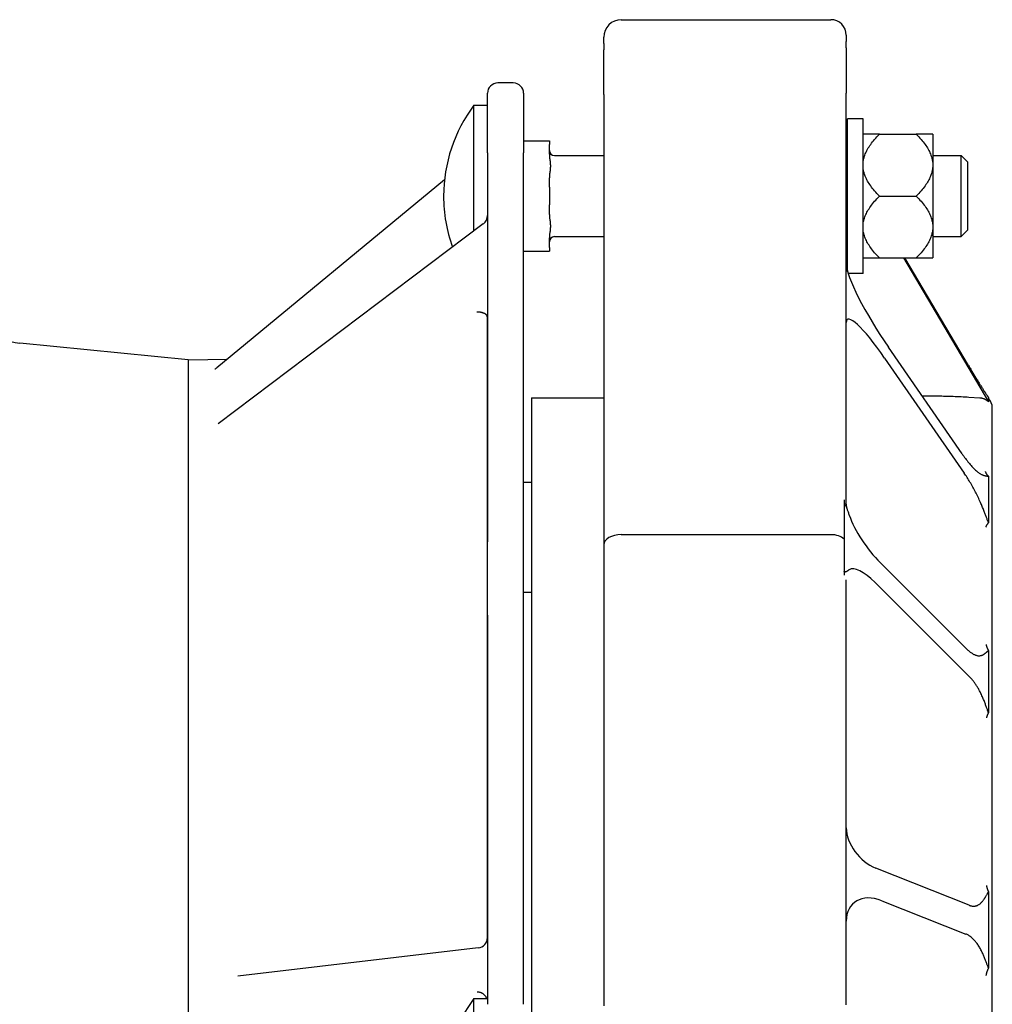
# Model space of a CAD drawing. Header units: millimetres. Extents: x -128 to 4212, y -144 to 1128.
# Tile 9 of 12: x 700 to 889, y 934 to 1125. Entities that reach past the tile are written whole.
import ezdxf

# ---------------------------------------------------------------- set-up
doc = ezdxf.new("R2010")
doc.units = ezdxf.units.MM
doc.layers.add('DETAIL', color=2, linetype='Continuous')

msp = doc.modelspace()

# ---------------------------------------------------------------- linework, layer by layer
at = {"layer": 'DETAIL'}
for p, q in [((817.02, 1124.82), (857.62, 1124.82)), ((813.62, 1120.21), (813.62, 1121.42)), ((813.62, 1120.21), (813.62, 1118.98)), ((860.62, 1121.82), (860.62, 1120.59)), ((860.62, 1119.36), (860.62, 1120.59)), ((813.62, 1110.35), (813.62, 1118.98)), ((860.62, 1119.36), (860.62, 1110.59)), ((796.09, 1112.55), (793.09, 1112.55)), ((860.62, 1030.94), (860.62, 1110.59)), ((791.09, 1099.01), (791.09, 1110.55)), ((798.09, 1110.55), (798.09, 1099.01)), ((813.62, 1110.35), (813.62, 1023.02)), ((788.48, 1083.89), (788.48, 1108.23)), ((788.48, 1108.23), (791.09, 1108.23)), ((860.87, 1076.02), (860.87, 1105.63)), ((863.87, 1105.63), (860.87, 1105.63)), ((863.87, 1075.63), (863.87, 1105.63)), ((798.09, 1101.31), (803.09, 1101.31)), ((803.09, 1101.31), (803.09, 1100.6)), ((867.07, 1102.63), (863.87, 1102.63)), ((867.07, 1102.63), (874.17, 1102.63)), ((877.37, 1102.63), (874.17, 1102.63)), ((877.37, 1102.63), (877.37, 1097.01)), ((803.09, 1098.73), (803.09, 1100.6)), ((791.09, 1099.01), (791.09, 1023.6)), ((798.09, 934), (798.09, 1099.01)), ((804.09, 1098.48), (813.62, 1098.48)), ((860.62, 1098.48), (860.87, 1098.48)), ((877.37, 1098.48), (882.87, 1098.48)), ((882.87, 1082.78), (882.87, 1098.48)), ((884.09, 1097.26), (882.87, 1098.48)), ((884.09, 1097.26), (884.09, 1084)), ((877.37, 1097.01), (877.37, 1096.25)), ((877.37, 1096.25), (877.37, 1085.02)), ((782.76, 1093.77), (738.68, 1057.35)), ((803.09, 1092.33), (803.09, 1094.2)), ((803.09, 1092.33), (803.09, 1088.94)), ((867.07, 1090.63), (874.17, 1090.63)), ((803.09, 1087.06), (803.09, 1088.94)), ((790.29, 1085.26), (738.89, 1046.5)), ((877.37, 1085.02), (877.37, 1084.26)), ((877.37, 1084.26), (877.37, 1078.64)), ((884.09, 1084), (882.87, 1082.78)), ((803.09, 1080.66), (803.09, 1082.53)), ((804.09, 1082.78), (813.62, 1082.78)), ((860.62, 1082.78), (860.87, 1082.78)), ((877.37, 1082.78), (882.87, 1082.78)), ((803.09, 1080.66), (803.09, 1079.96)), ((798.09, 1079.96), (803.09, 1079.96)), ((863.87, 1078.64), (867.07, 1078.64)), ((867.07, 1078.64), (874.17, 1078.64)), ((871.71, 1078.64), (888.18, 1050.77)), ((884.32, 1057.77), (871.99, 1078.64)), ((874.17, 1078.64), (877.37, 1078.64)), ((863.87, 1075.63), (860.98, 1075.63)), ((789.09, 1068.16), (789.06, 1068.16)), ((791.06, 1067.25), (791.06, 946.6)), ((733.09, 1058.89), (700.45, 1062.15)), ((883.05, 1040.68), (868.79, 1061.33)), ((868.06, 1059.25), (883.46, 1036.95)), ((733.09, 1058.89), (740.71, 1059.03)), ((733.09, 1058.89), (733.09, 776.19)), ((799.62, 1051.54), (799.62, 928.21)), ((799.62, 1051.54), (813.62, 1051.54)), ((886.49, 1051.5), (884.4, 1051.62)), ((888.18, 1051.58), (888.18, 1051)), ((888.18, 1050.77), (888.15, 1050.77)), ((888.18, 1051), (888.18, 1050.77)), ((888.92, 785.47), (888.92, 1049.61)), ((888.18, 1036.32), (888.18, 1031.69)), ((798.09, 1035.19), (799.62, 1035.19)), ((860.2, 1031.79), (860.2, 1031.1)), ((860.2, 1031.1), (860.2, 1024.15)), ((888.18, 1031.69), (888.18, 1027.3)), ((817.02, 1025.02), (857.62, 1025.02)), ((813.62, 1023.02), (813.62, 933.69)), ((860.2, 1024.15), (860.2, 1017.92)), ((883.94, 1002.89), (867.23, 1019.57)), ((860.2, 1017.92), (860.2, 1017.17)), ((860.62, 933.92), (860.62, 1016.23)), ((866.2, 1015.74), (884.53, 997.45)), ((798.09, 1013.84), (799.62, 1013.84)), ((791.09, 1009.41), (791.09, 934)), ((888.18, 1002.57), (888.18, 996.23)), ((888.18, 996.23), (888.18, 990.47)), ((884.43, 953.2), (866.37, 960.36)), ((888.18, 955.84), (888.18, 948.79)), ((867.51, 954.07), (883.78, 947.62)), ((888.18, 948.79), (888.18, 940.99)), ((789.32, 944.92), (742.72, 939.48)), ((788.48, 899.94), (788.48, 935.14)), ((788.48, 935.14), (791.09, 935.14))]:
    msp.add_line(p, q, dxfattribs=at)
at = {"layer": 'DETAIL', "flags": 128}
for points in [[(863.87, 1097.01), (863.89, 1097.24), (863.92, 1097.46), (863.96, 1097.68), (864.01, 1097.91), (864.07, 1098.13), (864.14, 1098.36), (864.22, 1098.58), (864.3, 1098.81), (864.4, 1099.03), (864.51, 1099.26), (864.62, 1099.49), (864.75, 1099.72), (864.89, 1099.95), (865.03, 1100.18), (865.19, 1100.42), (865.35, 1100.65), (865.53, 1100.89), (865.72, 1101.13), (865.92, 1101.37), (866.12, 1101.62), (866.34, 1101.87), (866.57, 1102.12), (866.81, 1102.37), (867.07, 1102.63)], [(874.17, 1102.63), (874.42, 1102.37), (874.66, 1102.12), (874.89, 1101.87), (875.11, 1101.62), (875.32, 1101.37), (875.52, 1101.13), (875.7, 1100.89), (875.88, 1100.65), (876.04, 1100.42), (876.2, 1100.18), (876.35, 1099.95), (876.48, 1099.72), (876.61, 1099.49), (876.73, 1099.26), (876.83, 1099.03), (876.93, 1098.81), (877.02, 1098.58), (877.1, 1098.36), (877.17, 1098.13), (877.22, 1097.91), (877.27, 1097.68), (877.31, 1097.46), (877.35, 1097.24), (877.37, 1097.01)], [(803.09, 1098.73), (803.09, 1098.55), (803.1, 1098.35), (803.12, 1098.16), (803.14, 1097.98), (803.16, 1097.8), (803.19, 1097.61), (803.21, 1097.42), (803.24, 1097.22), (803.26, 1097.03), (803.27, 1096.84), (803.28, 1096.65), (803.29, 1096.47), (803.28, 1096.29), (803.27, 1096.1), (803.26, 1095.91), (803.24, 1095.71), (803.21, 1095.52), (803.19, 1095.33), (803.16, 1095.14), (803.14, 1094.96), (803.12, 1094.77), (803.1, 1094.58), (803.09, 1094.39), (803.09, 1094.2)], [(867.07, 1090.63), (866.81, 1090.89), (866.57, 1091.14), (866.34, 1091.4), (866.12, 1091.64), (865.92, 1091.89), (865.72, 1092.13), (865.53, 1092.37), (865.35, 1092.61), (865.19, 1092.85), (865.03, 1093.08), (864.89, 1093.31), (864.75, 1093.54), (864.62, 1093.77), (864.51, 1094), (864.4, 1094.23), (864.3, 1094.46), (864.22, 1094.68), (864.14, 1094.91), (864.07, 1095.13), (864.01, 1095.35), (863.96, 1095.58), (863.92, 1095.8), (863.89, 1096.03), (863.87, 1096.25)], [(877.37, 1096.25), (877.35, 1096.03), (877.31, 1095.8), (877.27, 1095.58), (877.22, 1095.35), (877.17, 1095.13), (877.1, 1094.91), (877.02, 1094.68), (876.93, 1094.46), (876.83, 1094.23), (876.73, 1094), (876.61, 1093.77), (876.48, 1093.54), (876.35, 1093.31), (876.2, 1093.08), (876.04, 1092.85), (875.88, 1092.61), (875.7, 1092.37), (875.52, 1092.13), (875.32, 1091.89), (875.11, 1091.64), (874.89, 1091.4), (874.66, 1091.14), (874.42, 1090.89), (874.17, 1090.63)], [(863.87, 1085.02), (863.89, 1085.24), (863.92, 1085.46), (863.96, 1085.69), (864.01, 1085.91), (864.07, 1086.14), (864.14, 1086.36), (864.22, 1086.59), (864.3, 1086.81), (864.4, 1087.04), (864.51, 1087.26), (864.62, 1087.49), (864.75, 1087.72), (864.89, 1087.95), (865.03, 1088.19), (865.19, 1088.42), (865.35, 1088.66), (865.53, 1088.89), (865.72, 1089.14), (865.92, 1089.38), (866.12, 1089.62), (866.34, 1089.87), (866.57, 1090.12), (866.81, 1090.38), (867.07, 1090.63)], [(874.17, 1090.63), (874.42, 1090.38), (874.66, 1090.12), (874.89, 1089.87), (875.11, 1089.62), (875.32, 1089.38), (875.52, 1089.14), (875.7, 1088.89), (875.88, 1088.66), (876.04, 1088.42), (876.2, 1088.19), (876.35, 1087.95), (876.48, 1087.72), (876.61, 1087.49), (876.73, 1087.26), (876.83, 1087.04), (876.93, 1086.81), (877.02, 1086.59), (877.1, 1086.36), (877.17, 1086.14), (877.22, 1085.91), (877.27, 1085.69), (877.31, 1085.46), (877.35, 1085.24), (877.37, 1085.02)], [(803.09, 1087.06), (803.09, 1086.88), (803.1, 1086.69), (803.12, 1086.49), (803.14, 1086.31), (803.16, 1086.13), (803.19, 1085.94), (803.21, 1085.75), (803.24, 1085.55), (803.26, 1085.36), (803.27, 1085.17), (803.28, 1084.98), (803.29, 1084.8), (803.28, 1084.62), (803.27, 1084.43), (803.26, 1084.24), (803.24, 1084.05), (803.21, 1083.85), (803.19, 1083.66), (803.16, 1083.47), (803.14, 1083.29), (803.12, 1083.11), (803.1, 1082.91), (803.09, 1082.72), (803.09, 1082.53)], [(867.07, 1078.64), (866.81, 1078.9), (866.57, 1079.15), (866.34, 1079.4), (866.12, 1079.65), (865.92, 1079.89), (865.72, 1080.14), (865.53, 1080.38), (865.35, 1080.62), (865.19, 1080.85), (865.03, 1081.09), (864.89, 1081.32), (864.75, 1081.55), (864.62, 1081.78), (864.51, 1082.01), (864.4, 1082.23), (864.3, 1082.46), (864.22, 1082.69), (864.14, 1082.91), (864.07, 1083.14), (864.01, 1083.36), (863.96, 1083.58), (863.92, 1083.81), (863.89, 1084.03), (863.87, 1084.26)], [(877.37, 1084.26), (877.35, 1084.03), (877.31, 1083.81), (877.27, 1083.58), (877.22, 1083.36), (877.17, 1083.14), (877.1, 1082.91), (877.02, 1082.69), (876.93, 1082.46), (876.83, 1082.23), (876.73, 1082.01), (876.61, 1081.78), (876.48, 1081.55), (876.35, 1081.32), (876.2, 1081.09), (876.04, 1080.85), (875.88, 1080.62), (875.7, 1080.38), (875.52, 1080.14), (875.32, 1079.89), (875.11, 1079.65), (874.89, 1079.4), (874.66, 1079.15), (874.42, 1078.9), (874.17, 1078.64)], [(791.06, 1067.25), (791.06, 1067.31), (791.05, 1067.37), (791.03, 1067.43), (791, 1067.49), (790.96, 1067.54), (790.91, 1067.6), (790.86, 1067.65), (790.8, 1067.71), (790.73, 1067.76), (790.65, 1067.8), (790.57, 1067.85), (790.48, 1067.89), (790.38, 1067.93), (790.28, 1067.97), (790.17, 1068.01), (790.06, 1068.04), (789.95, 1068.06), (789.83, 1068.09), (789.71, 1068.11), (789.58, 1068.13), (789.45, 1068.14), (789.32, 1068.15), (789.19, 1068.15), (789.06, 1068.16)], [(791.09, 1067.25), (791.08, 1067.31), (791.07, 1067.36), (791.05, 1067.42), (791.02, 1067.48), (790.98, 1067.54), (790.93, 1067.6), (790.88, 1067.65), (790.82, 1067.71), (790.75, 1067.76), (790.67, 1067.81), (790.59, 1067.85), (790.5, 1067.89), (790.41, 1067.93), (790.31, 1067.97), (790.2, 1068), (790.09, 1068.03), (789.97, 1068.06), (789.85, 1068.09), (789.73, 1068.11), (789.6, 1068.13), (789.47, 1068.14), (789.34, 1068.15), (789.21, 1068.15), (789.09, 1068.16)], [(738.3, 1057.12), (738.33, 1057.13), (738.42, 1057.17), (738.54, 1057.25), (738.68, 1057.35)], [(884.32, 1057.77), (884.42, 1057.6), (884.52, 1057.43), (884.62, 1057.26), (884.73, 1057.09), (884.83, 1056.92), (884.93, 1056.75), (885.03, 1056.58), (885.13, 1056.42), (885.23, 1056.25), (885.33, 1056.09), (885.42, 1055.93), (885.52, 1055.77), (885.62, 1055.61), (885.72, 1055.45), (885.81, 1055.29), (885.91, 1055.14), (886, 1054.99), (886.09, 1054.84), (886.18, 1054.69), (886.27, 1054.54), (886.36, 1054.4), (886.45, 1054.26), (886.53, 1054.12), (886.62, 1053.99)], [(886.62, 1053.99), (886.72, 1053.83), (886.82, 1053.67), (886.91, 1053.53), (886.99, 1053.4), (887.08, 1053.27), (887.15, 1053.15), (887.23, 1053.04), (887.3, 1052.92), (887.37, 1052.82), (887.44, 1052.71), (887.5, 1052.61), (887.57, 1052.51), (887.63, 1052.42), (887.69, 1052.33), (887.74, 1052.24), (887.8, 1052.16), (887.85, 1052.08), (887.91, 1052), (887.96, 1051.92), (888, 1051.85), (888.05, 1051.78), (888.1, 1051.71), (888.14, 1051.64), (888.18, 1051.58)], [(875.7, 1051.84), (875.68, 1051.84), (875.67, 1051.84), (875.65, 1051.84), (875.64, 1051.84), (875.62, 1051.84), (875.61, 1051.84), (875.59, 1051.84), (875.58, 1051.84), (875.56, 1051.84), (875.55, 1051.84), (875.54, 1051.84), (875.52, 1051.84), (875.51, 1051.84), (875.49, 1051.84), (875.48, 1051.84), (875.46, 1051.84), (875.45, 1051.84), (875.43, 1051.84), (875.42, 1051.84), (875.4, 1051.84), (875.39, 1051.84), (875.37, 1051.84), (875.36, 1051.84), (875.34, 1051.84)], [(884.4, 1051.62), (884.02, 1051.64), (883.64, 1051.66), (883.26, 1051.68), (882.87, 1051.7), (882.49, 1051.72), (882.11, 1051.73), (881.73, 1051.75), (881.35, 1051.76), (880.97, 1051.78), (880.6, 1051.79), (880.23, 1051.8), (879.86, 1051.81), (879.49, 1051.82), (879.13, 1051.83), (878.76, 1051.84), (878.4, 1051.85), (878.05, 1051.85), (877.7, 1051.85), (877.35, 1051.86), (877.01, 1051.86), (876.67, 1051.85), (876.34, 1051.85), (876.02, 1051.85), (875.7, 1051.84)], [(888.15, 1050.77), (888.09, 1050.82), (888.04, 1050.87), (887.98, 1050.92), (887.92, 1050.96), (887.85, 1051.01), (887.79, 1051.06), (887.72, 1051.1), (887.66, 1051.14), (887.59, 1051.18), (887.52, 1051.22), (887.45, 1051.25), (887.39, 1051.28), (887.32, 1051.31), (887.25, 1051.34), (887.18, 1051.36), (887.11, 1051.39), (887.03, 1051.41), (886.96, 1051.43), (886.88, 1051.44), (886.8, 1051.46), (886.72, 1051.47), (886.65, 1051.48), (886.57, 1051.49), (886.49, 1051.5)], [(883.05, 1040.68), (883.21, 1040.45), (883.37, 1040.22), (883.54, 1040), (883.7, 1039.78), (883.86, 1039.57), (884.02, 1039.37), (884.17, 1039.16), (884.33, 1038.97), (884.49, 1038.78), (884.65, 1038.6), (884.8, 1038.42), (884.95, 1038.25), (885.11, 1038.09), (885.26, 1037.93), (885.4, 1037.78), (885.55, 1037.64), (885.69, 1037.5), (885.84, 1037.38), (885.97, 1037.26), (886.11, 1037.15), (886.24, 1037.05), (886.38, 1036.96), (886.5, 1036.87), (886.63, 1036.8)], [(886.62, 1031.28), (886.51, 1031.53), (886.4, 1031.78), (886.28, 1032.03), (886.16, 1032.28), (886.04, 1032.53), (885.92, 1032.78), (885.79, 1033.03), (885.66, 1033.28), (885.53, 1033.53), (885.4, 1033.77), (885.27, 1034.01), (885.14, 1034.25), (885, 1034.49), (884.87, 1034.73), (884.73, 1034.97), (884.59, 1035.2), (884.45, 1035.43), (884.31, 1035.65), (884.17, 1035.88), (884.03, 1036.1), (883.89, 1036.32), (883.75, 1036.53), (883.61, 1036.74), (883.46, 1036.95)], [(886.63, 1036.8), (886.72, 1036.75), (886.81, 1036.7), (886.89, 1036.66), (886.97, 1036.62), (887.05, 1036.59), (887.13, 1036.56), (887.21, 1036.53), (887.28, 1036.51), (887.35, 1036.49), (887.42, 1036.47), (887.48, 1036.45), (887.55, 1036.44), (887.61, 1036.42), (887.67, 1036.41), (887.73, 1036.4), (887.79, 1036.39), (887.84, 1036.38), (887.89, 1036.38), (887.95, 1036.37), (888, 1036.36), (888.05, 1036.35), (888.09, 1036.34), (888.14, 1036.33), (888.18, 1036.32)], [(888.18, 1036.32), (888.15, 1036.37), (888.11, 1036.41), (888.07, 1036.45), (888.04, 1036.49), (888.01, 1036.53), (887.97, 1036.57), (887.94, 1036.61), (887.91, 1036.66), (887.88, 1036.7), (887.86, 1036.73), (887.83, 1036.77), (887.81, 1036.81), (887.78, 1036.85), (887.76, 1036.89), (887.74, 1036.93), (887.72, 1036.96), (887.7, 1037), (887.68, 1037.04), (887.67, 1037.07), (887.65, 1037.11), (887.64, 1037.15), (887.62, 1037.18), (887.61, 1037.21), (887.6, 1037.25)], [(860.2, 1031.1), (860.23, 1031.08), (860.27, 1031.05), (860.3, 1031.02), (860.33, 1030.98), (860.36, 1030.94), (860.39, 1030.88), (860.42, 1030.83), (860.45, 1030.76), (860.49, 1030.69), (860.52, 1030.61), (860.56, 1030.52), (860.6, 1030.42), (860.64, 1030.32), (860.68, 1030.21), (860.72, 1030.09), (860.77, 1029.97), (860.81, 1029.84), (860.86, 1029.7), (860.91, 1029.56), (860.96, 1029.41), (861.02, 1029.26), (861.07, 1029.1), (861.13, 1028.94), (861.19, 1028.77)], [(860.62, 1030.94), (860.63, 1030.66), (860.67, 1030.39), (860.72, 1030.13), (860.8, 1029.88)], [(888.18, 1027.3), (888.14, 1027.42), (888.09, 1027.54), (888.05, 1027.66), (888, 1027.79), (887.95, 1027.92), (887.9, 1028.06), (887.85, 1028.21), (887.79, 1028.35), (887.74, 1028.51), (887.68, 1028.66), (887.62, 1028.83), (887.55, 1028.99), (887.49, 1029.16), (887.42, 1029.34), (887.35, 1029.52), (887.28, 1029.7), (887.21, 1029.88), (887.13, 1030.07), (887.05, 1030.27), (886.97, 1030.46), (886.89, 1030.66), (886.8, 1030.87), (886.72, 1031.07), (886.62, 1031.28)], [(887.69, 1026.5), (887.7, 1026.52), (887.7, 1026.54), (887.71, 1026.56), (887.72, 1026.59), (887.73, 1026.61), (887.74, 1026.64), (887.75, 1026.67), (887.76, 1026.69), (887.77, 1026.72), (887.79, 1026.75), (887.81, 1026.79), (887.82, 1026.82), (887.84, 1026.85), (887.86, 1026.89), (887.89, 1026.93), (887.91, 1026.96), (887.94, 1027), (887.97, 1027.04), (888, 1027.08), (888.03, 1027.12), (888.06, 1027.17), (888.1, 1027.21), (888.14, 1027.26), (888.18, 1027.3)], [(791.09, 1009.41), (791.09, 1009.84), (791.09, 1010.27), (791.09, 1010.7), (791.09, 1011.13), (791.09, 1011.56), (791.09, 1011.98), (791.09, 1012.4), (791.09, 1012.82), (791.09, 1013.24), (791.09, 1013.65), (791.09, 1014.06), (791.1, 1014.47), (791.1, 1014.87), (791.1, 1015.27), (791.1, 1015.66), (791.1, 1016.06), (791.1, 1016.44), (791.1, 1016.83), (791.1, 1017.22), (791.1, 1017.61), (791.1, 1018), (791.1, 1018.39), (791.1, 1018.78), (791.09, 1019.18), (791.09, 1019.58), (791.09, 1019.98), (791.09, 1020.38), (791.09, 1020.78), (791.09, 1021.18), (791.09, 1021.58), (791.09, 1021.99), (791.09, 1022.39), (791.09, 1022.79), (791.09, 1023.2), (791.09, 1023.6)], [(861.18, 1018.21), (861.12, 1018.17), (861.07, 1018.13), (861.01, 1018.09), (860.96, 1018.05), (860.91, 1018.02), (860.86, 1017.98), (860.81, 1017.95), (860.77, 1017.92), (860.72, 1017.89), (860.68, 1017.86), (860.64, 1017.84), (860.6, 1017.82), (860.56, 1017.8), (860.52, 1017.78), (860.49, 1017.78), (860.45, 1017.77), (860.42, 1017.77), (860.39, 1017.78), (860.36, 1017.78), (860.33, 1017.8), (860.3, 1017.82), (860.27, 1017.85), (860.23, 1017.88), (860.2, 1017.92)], [(888.18, 1002.57), (888.15, 1002.63), (888.12, 1002.68), (888.09, 1002.74), (888.07, 1002.8), (888.04, 1002.85), (888.02, 1002.91), (887.99, 1002.96), (887.97, 1003.01), (887.95, 1003.07), (887.93, 1003.12), (887.91, 1003.17), (887.9, 1003.21), (887.88, 1003.26), (887.87, 1003.31), (887.85, 1003.35), (887.84, 1003.4), (887.83, 1003.44), (887.82, 1003.48), (887.81, 1003.52), (887.8, 1003.56), (887.8, 1003.6), (887.79, 1003.64), (887.78, 1003.67), (887.78, 1003.71)], [(883.94, 1002.89), (884.06, 1002.78), (884.18, 1002.66), (884.3, 1002.56), (884.41, 1002.46), (884.53, 1002.36), (884.65, 1002.27), (884.77, 1002.18), (884.89, 1002.1), (885, 1002.02), (885.12, 1001.95), (885.23, 1001.88), (885.35, 1001.82), (885.46, 1001.77), (885.58, 1001.72), (885.69, 1001.68), (885.8, 1001.64), (885.91, 1001.61), (886.01, 1001.58), (886.12, 1001.56), (886.22, 1001.55), (886.33, 1001.55), (886.43, 1001.55), (886.52, 1001.55), (886.62, 1001.57)], [(886.62, 1001.57), (886.72, 1001.59), (886.81, 1001.61), (886.9, 1001.64), (886.99, 1001.68), (887.07, 1001.71), (887.14, 1001.75), (887.22, 1001.79), (887.29, 1001.83), (887.36, 1001.88), (887.43, 1001.92), (887.5, 1001.97), (887.56, 1002.02), (887.62, 1002.07), (887.68, 1002.12), (887.74, 1002.17), (887.8, 1002.22), (887.85, 1002.27), (887.9, 1002.32), (887.95, 1002.36), (888, 1002.41), (888.05, 1002.45), (888.1, 1002.49), (888.14, 1002.53), (888.18, 1002.57)], [(886.62, 994.41), (886.54, 994.57), (886.46, 994.72), (886.38, 994.87), (886.3, 995.02), (886.22, 995.17), (886.13, 995.31), (886.05, 995.46), (885.96, 995.6), (885.88, 995.73), (885.79, 995.87), (885.7, 996), (885.62, 996.13), (885.53, 996.25), (885.44, 996.38), (885.35, 996.5), (885.26, 996.62), (885.17, 996.73), (885.08, 996.84), (884.99, 996.95), (884.89, 997.06), (884.8, 997.16), (884.71, 997.26), (884.62, 997.36), (884.53, 997.45)], [(888.18, 990.47), (888.14, 990.58), (888.1, 990.71), (888.05, 990.83), (888.01, 990.97), (887.96, 991.1), (887.91, 991.24), (887.86, 991.39), (887.8, 991.54), (887.75, 991.7), (887.69, 991.85), (887.63, 992.01), (887.57, 992.18), (887.51, 992.35), (887.44, 992.52), (887.38, 992.69), (887.31, 992.86), (887.23, 993.04), (887.16, 993.22), (887.08, 993.41), (886.99, 993.61), (886.91, 993.8), (886.81, 994.01), (886.72, 994.21), (886.62, 994.41)], [(887.87, 989.52), (887.87, 989.55), (887.88, 989.58), (887.88, 989.61), (887.89, 989.65), (887.89, 989.68), (887.9, 989.71), (887.91, 989.75), (887.92, 989.78), (887.93, 989.82), (887.94, 989.86), (887.95, 989.9), (887.96, 989.93), (887.97, 989.97), (887.98, 990.01), (888, 990.06), (888.01, 990.1), (888.03, 990.14), (888.05, 990.19), (888.07, 990.23), (888.09, 990.28), (888.11, 990.32), (888.13, 990.37), (888.16, 990.42), (888.18, 990.47)], [(888.18, 955.84), (888.15, 955.9), (888.13, 955.97), (888.1, 956.03), (888.08, 956.09), (888.06, 956.15), (888.04, 956.21), (888.02, 956.27), (888, 956.32), (887.98, 956.38), (887.97, 956.43), (887.95, 956.48), (887.94, 956.53), (887.93, 956.58), (887.92, 956.63), (887.91, 956.68), (887.9, 956.72), (887.89, 956.76), (887.89, 956.8), (887.88, 956.84), (887.87, 956.88), (887.87, 956.92), (887.86, 956.95), (887.86, 956.99), (887.86, 957.02)], [(886.62, 953.55), (886.72, 953.64), (886.82, 953.74), (886.91, 953.83), (886.99, 953.93), (887.08, 954.03), (887.15, 954.13), (887.23, 954.23), (887.3, 954.33), (887.37, 954.43), (887.44, 954.53), (887.5, 954.63), (887.57, 954.74), (887.63, 954.84), (887.69, 954.94), (887.75, 955.04), (887.8, 955.14), (887.85, 955.24), (887.91, 955.33), (887.96, 955.42), (888.01, 955.51), (888.05, 955.6), (888.1, 955.68), (888.14, 955.76), (888.18, 955.84)], [(884.43, 953.2), (884.53, 953.16), (884.62, 953.13), (884.72, 953.1), (884.81, 953.08), (884.91, 953.06), (885.01, 953.05), (885.1, 953.04), (885.2, 953.03), (885.29, 953.03), (885.39, 953.03), (885.48, 953.04), (885.57, 953.05), (885.66, 953.07), (885.76, 953.09), (885.85, 953.11), (885.94, 953.14), (886.03, 953.18), (886.11, 953.22), (886.2, 953.26), (886.29, 953.31), (886.37, 953.36), (886.46, 953.42), (886.54, 953.48), (886.62, 953.55)], [(886.62, 944.73), (886.52, 944.92), (886.42, 945.1), (886.31, 945.27), (886.2, 945.44), (886.09, 945.6), (885.98, 945.76), (885.87, 945.91), (885.75, 946.06), (885.63, 946.2), (885.52, 946.33), (885.4, 946.46), (885.28, 946.59), (885.16, 946.71), (885.03, 946.82), (884.91, 946.93), (884.79, 947.03), (884.66, 947.12), (884.54, 947.21), (884.41, 947.3), (884.28, 947.37), (884.16, 947.44), (884.03, 947.51), (883.9, 947.57), (883.78, 947.62)], [(888.18, 940.99), (888.14, 941.11), (888.09, 941.23), (888.04, 941.36), (888, 941.49), (887.95, 941.63), (887.89, 941.77), (887.84, 941.91), (887.79, 942.06), (887.73, 942.21), (887.67, 942.36), (887.61, 942.52), (887.55, 942.68), (887.49, 942.84), (887.42, 943), (887.36, 943.17), (887.29, 943.33), (887.21, 943.5), (887.14, 943.67), (887.06, 943.84), (886.98, 944.01), (886.9, 944.19), (886.81, 944.37), (886.72, 944.55), (886.62, 944.73)], [(887.75, 939.58), (887.76, 939.62), (887.76, 939.66), (887.77, 939.7), (887.78, 939.75), (887.78, 939.8), (887.79, 939.84), (887.8, 939.89), (887.81, 939.95), (887.83, 940), (887.84, 940.05), (887.85, 940.11), (887.87, 940.17), (887.89, 940.23), (887.91, 940.29), (887.93, 940.35), (887.95, 940.42), (887.97, 940.48), (888, 940.55), (888.02, 940.62), (888.05, 940.69), (888.08, 940.76), (888.11, 940.84), (888.15, 940.91), (888.18, 940.99)], [(789.09, 936.44), (789.18, 936.43), (789.26, 936.43), (789.35, 936.41), (789.44, 936.4), (789.53, 936.38), (789.61, 936.35), (789.7, 936.33), (789.78, 936.29), (789.87, 936.26), (789.95, 936.22), (790.03, 936.18), (790.1, 936.13), (790.18, 936.08), (790.25, 936.03), (790.32, 935.98), (790.39, 935.92), (790.46, 935.86), (790.52, 935.79), (790.58, 935.72), (790.64, 935.65), (790.7, 935.58), (790.75, 935.51), (790.8, 935.43), (790.84, 935.35)], [(790.84, 935.35), (790.84, 935.34), (790.84, 935.34), (790.83, 935.33), (790.83, 935.32), (790.82, 935.31), (790.82, 935.3), (790.82, 935.29), (790.81, 935.28), (790.81, 935.27), (790.81, 935.27), (790.8, 935.26), (790.8, 935.25), (790.79, 935.24), (790.79, 935.23), (790.79, 935.22), (790.78, 935.21), (790.78, 935.2), (790.77, 935.19), (790.77, 935.19), (790.77, 935.18), (790.76, 935.17), (790.76, 935.16), (790.75, 935.15), (790.75, 935.14)], [(790.98, 935.14), (790.98, 935.15), (790.97, 935.16), (790.97, 935.17), (790.96, 935.18), (790.96, 935.19), (790.95, 935.2), (790.95, 935.21), (790.94, 935.21), (790.94, 935.22), (790.93, 935.23), (790.92, 935.24), (790.92, 935.25), (790.91, 935.26), (790.91, 935.27), (790.9, 935.28), (790.9, 935.28), (790.89, 935.29), (790.88, 935.3), (790.88, 935.31), (790.87, 935.32), (790.86, 935.33), (790.86, 935.34), (790.85, 935.34), (790.84, 935.35)]]:
    msp.add_lwpolyline(points, dxfattribs=at)
at = {"layer": 'DETAIL'}
for centre, radius, start, end in [((817.02, 1121.42), 3.4, 90, 180), ((857.62, 1121.82), 3, 0, 90), ((793.09, 1110.55), 2, 90, 180), ((796.09, 1110.55), 2, 0, 90), ((811.89, 1090.62), 29.3, 143.0366, 179.9643), ((804.09, 1099.48), 1, 180, 270), ((811.89, 1090.65), 29.3, 180.0357, 199.7527), ((789.09, 1086.86), 2, 307.0228, 0), ((804.09, 1081.78), 1, 90, 180), ((701.44, 1072.1), 10, 225, 264.2951), ((886.35, 1049.61), 2.57, 0, 44.4499), ((789.09, 946.91), 2, 276.6608, 0), ((811.89, 917.52), 29.3, 143.0366, 179.9643)]:
    msp.add_arc(centre, radius, start, end, dxfattribs=at)
for centre, major_axis, ratio, start_param, end_param in [((868.79, 1065.6), (-7.92, 12.51), 0.159046, 0.246, 1.816796), ((868.06, 1055.36), (-7.22, 11.39), 0.159046, 4.958389, 6.529185), ((867.23, 1024.91), (5.98, -8.24), 0.34069, 3.9988, 5.151194), ((817.02, 1023.02), (-3.4, 0), 0.587861, 4.712389, 6.283185), ((857.62, 1023.25), (3, 0), 0.587861, 0.532376, 1.570796), ((866.2, 1011.23), (5.05, -6.96), 0.34069, 2.009601, 3.128254), ((866.37, 965.95), (4.57, -5.2), 0.670177, 3.793039, 5.363835), ((867.51, 947.37), (5.48, -6.23), 0.670177, 2.222243, 3.793039)]:
    msp.add_ellipse(centre, major_axis=major_axis, ratio=ratio, start_param=start_param, end_param=end_param, dxfattribs=at)

doc.saveas('drawing.dxf')
